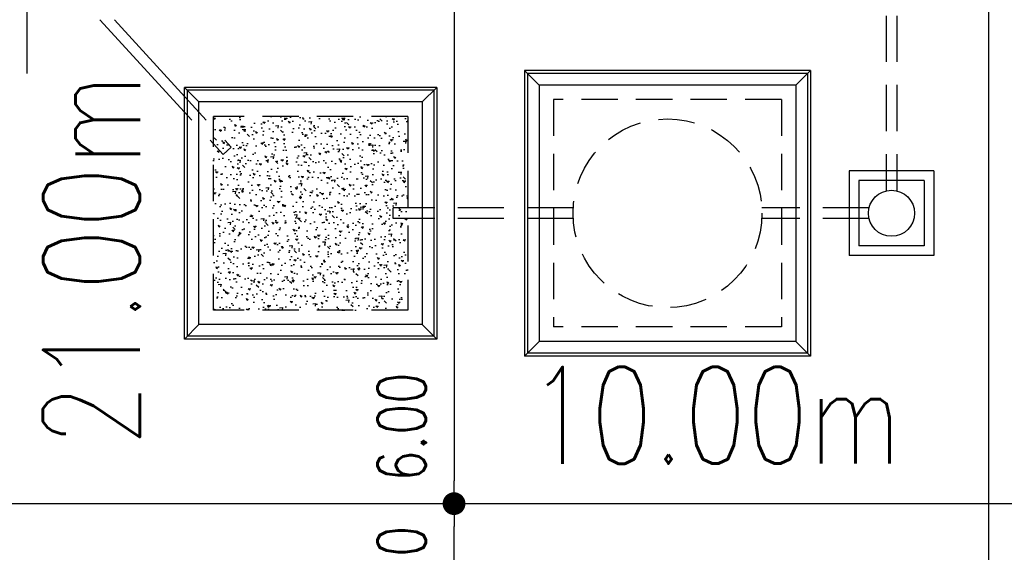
# Model space of a CAD drawing. Header units: millimetres. Extents: x 301 to 1479, y 491 to 1341.
# Tile 117 of 256: x 360 to 370, y 649 to 655. Entities that reach past the tile are written whole.
import ezdxf

# ---------------------------------------------------------------- set-up
doc = ezdxf.new("R2010")
doc.units = ezdxf.units.MM
doc.header["$LTSCALE"] = 1.5
doc.header["$MEASUREMENT"] = 0
for name, pattern in [('HIDDEN', [0.375, 0.25, -0.125]), ('HIDDEN2', [4.7625, 3.175, -1.5875]), ('PHANTOM2', [1.25, 0.625, -0.125, 0.125, -0.125, 0.125, -0.125])]:
    doc.linetypes.add(name, pattern=pattern)
for name, color, linetype in [('AP&SA', 254, 'HIDDEN'), ('Blk', 7, 'Continuous'), ('boundary', 3, 'Continuous'), ('Boundary Wall', 64, 'Continuous'), ('DIM', 6, 'Continuous'), ('Hatch Aggregate', 252, 'Continuous'), ('Kerb', 251, 'Continuous'), ('P. Septic tank', 2, 'Continuous'), ('P. Sewr Manhole', 49, 'Continuous'), ('PVC Pipe 110', 69, 'Continuous'), ('PVC Sewer Pipe 110', 24, 'Continuous'), ('TEXT', 7, 'Continuous')]:
    doc.layers.add(name, color=color, linetype=linetype)
doc.styles.add('RS1', font='romans.shx', dxfattribs={"width": 0.75, "height": 0.5})
doc.styles.add('RS2', font='romans.shx', dxfattribs={"width": 0.75, "height": 1})
doc.dimstyles.new('Souillac5', dxfattribs={"dimscale": 0.5, "dimtxt": 0.5, "dimasz": 0.47, "dimexe": 0, "dimexo": 1, "dimgap": 0.5, "dimtad": 1, "dimzin": 0, "dimdsep": 46, "dimtxsty": 'RS1', "dimblk": 'DOT', "dimcen": 3, "dimse1": 1, "dimse2": 1, "dimclrd": 6, "dimclre": 6, "dimclrt": 7, "dimaunit": 1, "dimadec": 0, "dimazin": 0, "dimtfac": 1, "dimtofl": 0, "dimtmove": 1, "dimatfit": 3, "dimfxl": 1, "dimtolj": 1, "dimtzin": 0, "dimlwe": -1, "dimarcsym": 0})

# ---------------------------------------------------------------- blocks, each defined once
blk = doc.blocks.new('SSSU-D2')
at = {"layer": 'Hatch Aggregate'}
h = blk.add_hatch(dxfattribs=at)
h.set_pattern_fill('AR-CONC', color=256, scale=0.03, angle=90)
h.set_pattern_definition([(140, (33566.527, -774235.52378), (0.018825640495, 0.21517805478), [0.0225, -0.2475]), (85, (33566.527, -774235.52378), (-0.22565764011, -0.041625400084), [0.018, -0.198]), (190.45144446, (33566.52857, -774235.50584), (-0.20683199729, 0.17355265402), [0.0191220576, -0.2103426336]), (136.1842, (33566.467, -774235.52378), (0.04965578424, 0.3201723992), [0.03375, -0.37125]), (186.63563549, (33566.47114, -774235.4971), (-0.29223558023, 0.2803985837), [0.0286831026, -0.315514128]), (81.18416399, (33566.467, -774235.52378), (-0.29223558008, 0.28039858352), [0.027, -0.2970000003]), (111, (33566.482, -774235.49378), (0.1207856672, 0.179072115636), [0.0225, -0.2475]), (56, (33566.482, -774235.49378), (-0.217545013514, 0.072994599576), [0.018, -0.198]), (161.45144474, (33566.49207, -774235.47885), (-0.09675934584, 0.25206671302), [0.019122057, -0.2103426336]), (127.5, (33566.527, -774235.523775), (-0.0998681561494, 0.003647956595), [0, -0.1956, 0, -0.201, 0, -0.19875]), (97.5, (33566.527, -774235.52378), (-0.118323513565, 0.078920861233), [0, -0.1146, 0, -0.1911, 0, -0.07575]), (57.5, (33566.527, -774235.590675), (0.00676646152, 0.160146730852), [0, -0.075, 0, -0.234, 0, -0.3105]), (47.5, (33566.527, -774235.62068), (-0.0300314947, 0.174955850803), [0, -0.0975, 0, -0.1554, 0, -0.2205])])
h.paths.add_polyline_path([(-4.45, -11.8), (-2.445, -11.8), (-2.445, -9.8), (-4.45, -9.8)])
at = {"layer": 'AP&SA', "linetype": 'HIDDEN'}
for p, q in [((1.41, -9.625), (-0.94, -9.625)), ((-0.94, -9.625), (-0.94, -11.975)), ((1.41, -9.625), (1.41, -11.975)), ((-4.45, -11.8), (-4.45, -9.8)), ((-2.445, -9.8), (-4.45, -9.8)), ((-2.445, -9.8), (-2.445, -11.8)), ((-2.445, -11.8), (-4.45, -11.8)), ((1.41, -11.975), (-0.94, -11.975))]:
    blk.add_line(p, q, dxfattribs=at)
at = {"layer": 'Boundary Wall', "linetype": 'ByBlock'}
blk.add_line((-6.375, -7.8), (-6.375, -9.355), dxfattribs=at)
at = {"layer": 'Kerb'}
for p, q in [((-1.24, -9.325), (-1.24, -12.275)), ((1.71, -9.325), (-1.24, -9.325)), ((-1.24, -9.325), (-1.09, -9.475)), ((1.71, -9.325), (1.56, -9.475)), ((1.71, -9.325), (1.71, -12.275)), ((-1.21, -9.355), (-1.21, -12.245)), ((1.68, -9.355), (-1.21, -9.355)), ((1.68, -9.355), (1.68, -12.245)), ((-4.75, -12.1), (-4.75, -9.5)), ((-2.145, -9.5), (-4.75, -9.5)), ((-4.6, -9.65), (-4.75, -9.5)), ((-4.72, -12.07), (-4.72, -9.53)), ((-2.175, -9.53), (-4.72, -9.53)), ((-2.295, -9.65), (-2.145, -9.5)), ((-2.175, -9.53), (-2.175, -12.07)), ((-2.145, -9.5), (-2.145, -12.1)), ((1.56, -9.475), (-1.09, -9.475)), ((-1.09, -9.475), (-1.09, -12.125)), ((1.56, -9.475), (1.56, -12.125)), ((-4.6, -11.95), (-4.6, -9.65)), ((-2.295, -9.65), (-4.6, -9.65)), ((-2.295, -9.65), (-2.295, -11.95)), ((2.11, -10.363), (2.11, -11.238)), ((2.985, -10.363), (2.11, -10.363)), ((2.985, -10.363), (2.985, -11.238)), ((2.21, -10.463), (2.21, -11.138)), ((2.885, -10.463), (2.21, -10.463)), ((2.885, -10.463), (2.885, -11.138)), ((2.885, -11.138), (2.21, -11.138)), ((2.985, -11.238), (2.11, -11.238)), ((-4.6, -11.95), (-4.75, -12.1)), ((-2.295, -11.95), (-4.6, -11.95)), ((-2.295, -11.95), (-2.145, -12.1)), ((-2.175, -12.07), (-4.72, -12.07)), ((-2.145, -12.1), (-4.75, -12.1)), ((-1.24, -12.275), (-1.09, -12.125)), ((1.56, -12.125), (-1.09, -12.125)), ((1.71, -12.275), (1.56, -12.125)), ((1.71, -12.275), (-1.24, -12.275)), ((1.68, -12.245), (-1.21, -12.245))]:
    blk.add_line(p, q, dxfattribs=at)
at = {"layer": 'P. Septic tank', "linetype": 'HIDDEN'}
blk.add_circle((0.235, -10.8), 0.975, dxfattribs=at)
at = {"layer": 'P. Sewr Manhole'}
blk.add_circle((2.547, -10.8), 0.238, dxfattribs=at)
at = {"layer": 'PVC Pipe 110', "linetype": 'PHANTOM2', "ltscale": 1.5}
for p, q in [((-5.622, -8.8), (-4.349, -10.192)), ((-5.473, -8.8), (-4.268, -10.118))]:
    blk.add_line(p, q, dxfattribs=at)
at = {"layer": 'PVC Pipe 110', "linetype": 'PHANTOM2', "ltscale": 2}
blk.add_line((-4.349, -10.192), (-4.268, -10.118), dxfattribs=at)
at = {"layer": 'PVC Sewer Pipe 110', "linetype": 'HIDDEN2', "ltscale": 0.1}
for p, q in [((2.492, -7.331), (2.492, -10.569)), ((2.602, -7.331), (2.602, -10.569)), ((-0.738, -10.745), (-2.595, -10.745)), ((2.316, -10.745), (1.208, -10.745)), ((-0.738, -10.855), (-2.595, -10.855)), ((2.316, -10.855), (1.208, -10.855))]:
    blk.add_line(p, q, dxfattribs=at)
at = {"layer": 'PVC Sewer Pipe 110', "linetype": 'HIDDEN2'}
blk.add_line((-2.595, -10.855), (-2.595, -10.745), dxfattribs=at)
blk = doc.blocks.new('_DOT')
at = {"color": 0, "linetype": 'ByBlock'}
blk.add_line((-0.5, 0), (-1, 0), dxfattribs=at)
at = {"color": 0, "linetype": 'ByBlock', "const_width": 0.5}
blk.add_lwpolyline([(-0.25, 0, 1), (0.25, 0, 1)], format="xyb", close=True, dxfattribs=at)
blk = doc.blocks.new('*D133')
at = {"layer": 'DEFPOINTS', "color": 0, "transparency": 16777216}
for p in [(364.37, 649.769), (364.37, 649.769), (364.37, 643.769)]:
    blk.add_point(p, dxfattribs=at)
at = {"layer": 'DIM', "color": 6, "lineweight": -2, "transparency": 16777216}
blk.add_line((364.37, 644.004), (364.37, 649.534), dxfattribs=at)
at = {"layer": 'DIM', "color": 6, "lineweight": -2, "transparency": 16777216, "xscale": 0.235, "yscale": 0.235, "zscale": 0.235}
for p, rotation in [((364.37, 649.769), 90), ((364.37, 643.769), 270)]:
    blk.add_blockref('_DOT', p, dxfattribs=dict(at, rotation=rotation))
at = {"layer": 'DIM', "color": 7, "transparency": 16777216, "insert": (363.829, 648.978), "char_height": 0.5, "attachment_point": 5, "rotation": 90, "style": 'RS1'}
blk.add_mtext('\\A1;6.00', dxfattribs=at)
blk = doc.blocks.new('*D207')
at = {"layer": 'DEFPOINTS', "color": 0, "transparency": 16777216}
for p in [(364.37, 655.769), (364.37, 649.769), (364.37, 649.769)]:
    blk.add_point(p, dxfattribs=at)
at = {"layer": 'DIM', "color": 6, "lineweight": -2, "transparency": 16777216}
blk.add_line((364.37, 655.534), (364.37, 650.004), dxfattribs=at)
at = {"layer": 'DIM', "color": 6, "lineweight": -2, "transparency": 16777216, "xscale": 0.235, "yscale": 0.235, "zscale": 0.235}
for p, rotation in [((364.37, 655.769), 90), ((364.37, 649.769), 270)]:
    blk.add_blockref('_DOT', p, dxfattribs=dict(at, rotation=rotation))
at = {"layer": 'DIM', "color": 7, "transparency": 16777216, "insert": (363.829, 650.56), "char_height": 0.5, "attachment_point": 5, "rotation": 90, "style": 'RS1'}
blk.add_mtext('\\A1;6.00', dxfattribs=at)

msp = doc.modelspace()

# ---------------------------------------------------------------- linework, layer by layer
at = {"layer": 'boundary'}
for p, q in [((369.8876, 628.769), (369.8876, 670.769)), ((349.8876, 649.769), (492.2584, 649.769))]:
    msp.add_line(p, q, dxfattribs=at)

# ---------------------------------------------------------------- block references
at = {"layer": 'Blk'}
msp.add_blockref('SSSU-D2', (366.3376, 663.569), dxfattribs=at)

# ---------------------------------------------------------------- texts
at = {"layer": 'TEXT', "style": 'RS2', "width": 0.75}
for s, rotation, p in [('21.00m', 89.94887, (361.1265, 650.3603)), ('10.00m', 0.01044, (365.1366, 650.1818))]:
    msp.add_text(s, height=1, rotation=rotation, dxfattribs=at).set_placement(p)

# ---------------------------------------------------------------- dimensions: what is measured, and where the dimension line sits
at = {"layer": 'DIM'}
for p1, angle, picture, middle in [((364.3698, 655.769), 90, '*D207', (363.8291, 650.56)), ((364.3698, 643.769), 270, '*D133', (363.8291, 648.978))]:
    dim = msp.add_linear_dim(base=(364.3698, 649.769), p1=p1, p2=(364.3698, 649.769), angle=angle, dimstyle='Souillac5', override={"dimtmove": 2}, dxfattribs=at)
    dim.commit()
    dim.dimension.update_dxf_attribs({"geometry": picture, "text_midpoint": middle, "dimtype": 160})

doc.saveas('drawing.dxf')
